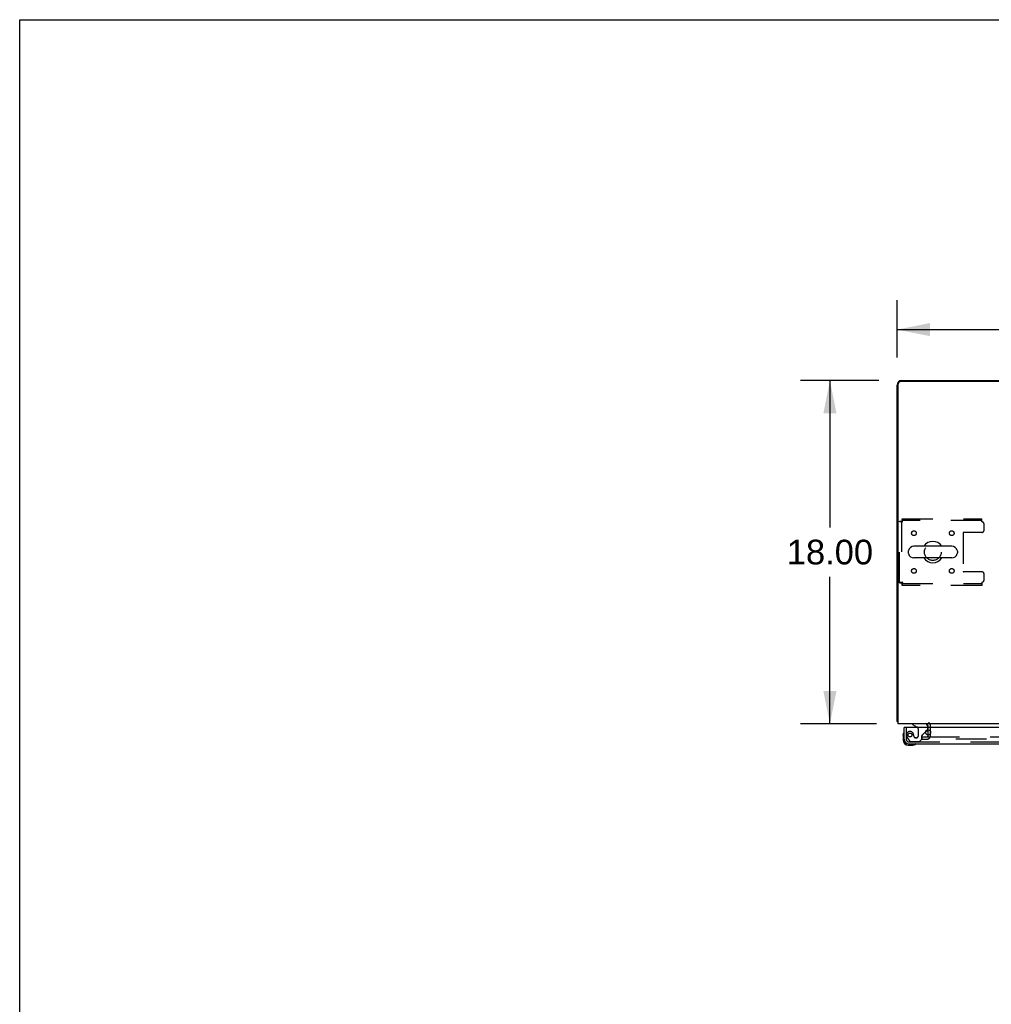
# Model space of a CAD drawing. Header units: inches. Extents: x 0 to 293, y 0 to 190.
# Tile 17 of 104: x 0 to 51, y 138 to 190. Entities that reach past the tile are written whole.
import ezdxf

# ---------------------------------------------------------------- set-up
doc = ezdxf.new("R2010")
doc.units = ezdxf.units.IN
doc.header["$LTSCALE"] = 16.12069
doc.header["$MEASUREMENT"] = 0
doc.linetypes.add('HIDDEN', pattern=[0.2, 0.1, -0.1])
doc.layers.get('0').update_dxf_attribs({"linetype": 'CONTINUOUS'})
for name, color, linetype in [('DEFAULT_2', 8, 'HIDDEN'), ('DIMENSIONS', 7, 'CONTINUOUS'), ('LEFT_OR_SECONDARY_DOOR_ASSEMBLY', 7, 'CONTINUOUS')]:
    doc.layers.add(name, color=color, linetype=linetype)
doc.styles.get("Standard").update_dxf_attribs({"font": 'arial.ttf'})
doc.dimstyles.new('DIMSTYLE_1', dxfattribs={"dimtxt": 1.293103, "dimasz": 1.724138, "dimexe": 0.09, "dimexo": 0.07, "dimgap": 0.0375, "dimtad": 0, "dimtih": 1, "dimtoh": 1, "dimzin": 4, "dimdsep": 46, "dimtxsty": 'Standard', "dimblk": '_FILLED', "dimblk1": '_FILLED', "dimblk2": '_FILLED', "dimcen": 0.09, "dimadec": 3, "dimazin": 1, "dimtfac": 1, "dimtdec": 3, "dimtofl": 0, "dimtmove": 0, "dimatfit": 3, "dimldrblk": '_FILLED', "dimfxl": 0, "dimtolj": 1, "dimtzin": 4, "dimarcsym": 0})

# ---------------------------------------------------------------- blocks, each defined once
blk = doc.blocks.new('_FILLED')
at = {"color": 0, "linetype": 'ByBlock'}
blk.add_solid([(0, 0), (-1, 0.2), (-1, -0.2)], dxfattribs=at)
blk = doc.blocks.new('*D1')
at = {"layer": 'DIMENSIONS', "color": 2, "linetype": 'Continuous'}
for p, q in [((45.995, 171.953), (45.995, 174.96)), ((123.745, 171.953), (123.745, 174.96)), ((45.995, 173.408), (83.14, 173.408)), ((123.745, 173.408), (88.952, 173.408))]:
    blk.add_line(p, q, dxfattribs=at)
at = {"layer": 'DIMENSIONS', "color": 2, "linetype": 'Continuous', "xscale": 1.724137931, "yscale": 1.724137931, "zscale": 1.724137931, "rotation": 180}
blk.add_blockref('_FILLED', (45.995, 173.408), dxfattribs=at)
at = {"layer": 'DIMENSIONS', "color": 2, "linetype": 'Continuous', "xscale": 1.724137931, "yscale": 1.724137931, "zscale": 1.724137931}
blk.add_blockref('_FILLED', (123.745, 173.408), dxfattribs=at)
at = {"layer": 'DIMENSIONS', "color": 2, "linetype": 'Continuous', "insert": (86.046, 174.054), "char_height": 1.2931, "width": 4.51865, "attachment_point": 2, "line_spacing_factor": 0.9}
blk.add_mtext('77.75', dxfattribs=at)
blk = doc.blocks.new('*D2')
at = {"layer": 'DIMENSIONS', "color": 2, "linetype": 'Continuous'}
for p, q in [((45.038, 170.746), (40.924, 170.746)), ((42.475, 170.746), (42.475, 163.039)), ((42.475, 152.746), (42.475, 160.453)), ((44.913, 152.746), (40.924, 152.746))]:
    blk.add_line(p, q, dxfattribs=at)
at = {"layer": 'DIMENSIONS', "color": 2, "linetype": 'Continuous', "xscale": 1.724137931, "yscale": 1.724137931, "zscale": 1.724137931}
for p, rotation in [((42.475, 170.746), 90), ((42.475, 152.746), 270)]:
    blk.add_blockref('_FILLED', p, dxfattribs=dict(at, rotation=rotation))
at = {"layer": 'DIMENSIONS', "color": 2, "linetype": 'Continuous', "insert": (42.475, 162.393), "char_height": 1.2931, "width": 4.51865, "attachment_point": 2, "line_spacing_factor": 0.9}
blk.add_mtext('18.00', dxfattribs=at)

msp = doc.modelspace()

# ---------------------------------------------------------------- linework, layer by layer
at = {"color": 7, "linetype": 'Continuous'}
for p, q in [((0, 0), (0, 189.655)), ((0, 189.655), (293.103, 189.655)), ((45.995, 152.871), (45.995, 170.496)), ((46.057, 152.746), (46.057, 170.559)), ((123.557, 170.684), (46.182, 170.684)), ((46.245, 170.746), (62.745, 170.746)), ((46.582, 161.79), (46.582, 161.702)), ((48.857, 162.052), (46.882, 162.052)), ((49.157, 161.79), (49.157, 161.702)), ((48.857, 161.44), (46.882, 161.44)), ((45.995, 152.871), (46.057, 152.871)), ((46.055, 152.833), (46.057, 152.835)), ((123.682, 152.746), (46.057, 152.746)), ((47.62, 152.542), (47.62, 152.621)), ((47.62, 152.159), (47.62, 152.425))]:
    msp.add_line(p, q, dxfattribs=at)
for points in [[(46.026, 152.849), (46.019, 152.852), (46.015, 152.853), (46.012, 152.854), (46.009, 152.856), (46.006, 152.857), (46.004, 152.858), (46.002, 152.86), (46, 152.861), (45.998, 152.863), (45.997, 152.864), (45.996, 152.866), (45.995, 152.868), (45.995, 152.869), (45.995, 152.871)], [(46.055, 152.833), (46.053, 152.835), (46.051, 152.837), (46.048, 152.839), (46.045, 152.841), (46.041, 152.843), (46.038, 152.845), (46.034, 152.846), (46.03, 152.848), (46.026, 152.849)]]:
    msp.add_lwpolyline(points, dxfattribs=at)
for centre, radius, start, end in [((46.245, 170.496), 0.25, 90, 180), ((46.182, 170.559), 0.125, 90, 180), ((47.87, 161.746), 0.562, 32.9567, 147.0433), ((46.726, 161.79), 0.144, 164.3697, 180), ((46.726, 161.702), 0.144, 180, 195.6303), ((46.882, 161.746), 0.306, 90, 164.3697), ((46.882, 161.746), 0.306, 195.6303, 270), ((48.857, 161.746), 0.306, 15.6303, 90), ((48.857, 161.746), 0.306, 270, 344.3697), ((49.014, 161.79), 0.144, 0, 15.6303), ((49.014, 161.702), 0.144, 344.3697, 360), ((47.87, 161.746), 0.562, 212.956, 327.044), ((46.245, 152.996), 0.25, 220.7609, 221.3932), ((47.495, 152.621), 0.125, 0, 90)]:
    msp.add_arc(centre, radius, start, end, dxfattribs=at)
at = {"layer": 'DEFAULT_2', "color": 8, "linetype": 'HIDDEN'}
for p, q in [((46.12, 160.13), (46.12, 163.362)), ((46.12, 163.362), (46.224, 163.362)), ((46.224, 163.362), (46.224, 160.13)), ((46.254, 163.496), (46.254, 163.392)), ((46.254, 163.496), (50.432, 163.496)), ((50.432, 163.392), (46.254, 163.392)), ((46.287, 163.329), (46.282, 163.343)), ((50.432, 163.329), (50.432, 163.496)), ((50.557, 162.902), (50.557, 163.204)), ((49.457, 162.747), (49.457, 160.745)), ((50.432, 162.777), (49.487, 162.777)), ((50.432, 160.715), (49.487, 160.715)), ((50.557, 160.288), (50.557, 160.59)), ((46.12, 160.13), (46.224, 160.13)), ((46.254, 159.996), (46.254, 160.1)), ((46.254, 160.1), (50.432, 160.1)), ((50.432, 160.163), (50.432, 159.996)), ((50.432, 159.996), (46.254, 159.996)), ((47.62, 152.425), (47.62, 152.542)), ((47.745, 152.121), (47.745, 152.621)), ((47.307, 151.934), (47.307, 152.059)), ((47.307, 152.059), (47.624, 152.059)), ((47.307, 151.934), (47.624, 151.934)), ((47.62, 152.121), (47.62, 152.159)), ((47.651, 152.059), (82.932, 152.059)), ((82.932, 151.934), (47.651, 151.934))]:
    msp.add_line(p, q, dxfattribs=at)
for points in [[(46.12, 163.362), (46.121, 163.36), (46.124, 163.357), (46.129, 163.355), (46.136, 163.353), (46.145, 163.35), (46.156, 163.348), (46.169, 163.346), (46.183, 163.343), (46.198, 163.341), (46.214, 163.339), (46.232, 163.336), (46.25, 163.334), (46.268, 163.332), (46.287, 163.329)], [(46.224, 163.362), (46.224, 163.36), (46.225, 163.357), (46.227, 163.355), (46.23, 163.353), (46.233, 163.35), (46.238, 163.348), (46.242, 163.346), (46.247, 163.343), (46.253, 163.341), (46.259, 163.339), (46.266, 163.336), (46.273, 163.334), (46.287, 163.329)], [(46.287, 163.329), (46.284, 163.348), (46.282, 163.366), (46.28, 163.384), (46.277, 163.402), (46.275, 163.418), (46.273, 163.433), (46.27, 163.447), (46.268, 163.46), (46.266, 163.471), (46.263, 163.48), (46.261, 163.487), (46.258, 163.492), (46.256, 163.495), (46.254, 163.496)], [(46.282, 163.343), (46.28, 163.35), (46.277, 163.356), (46.275, 163.363), (46.273, 163.368), (46.27, 163.374), (46.268, 163.378), (46.266, 163.382), (46.263, 163.386), (46.261, 163.389), (46.258, 163.391), (46.256, 163.392), (46.254, 163.392)], [(46.287, 160.163), (46.268, 160.161), (46.25, 160.158), (46.232, 160.156), (46.214, 160.154), (46.198, 160.151), (46.183, 160.149), (46.169, 160.147), (46.156, 160.144), (46.145, 160.142), (46.136, 160.14), (46.129, 160.137), (46.124, 160.135), (46.121, 160.133), (46.12, 160.13)], [(46.287, 160.163), (46.28, 160.161), (46.273, 160.158), (46.266, 160.156), (46.259, 160.154), (46.253, 160.151), (46.247, 160.149), (46.242, 160.147), (46.238, 160.144), (46.233, 160.142), (46.23, 160.14), (46.227, 160.137), (46.225, 160.135), (46.224, 160.133), (46.224, 160.13)], [(46.254, 159.996), (46.256, 159.997), (46.258, 160), (46.261, 160.006), (46.263, 160.013), (46.266, 160.022), (46.268, 160.033), (46.27, 160.045), (46.273, 160.059), (46.275, 160.074), (46.277, 160.091), (46.28, 160.108), (46.282, 160.126), (46.284, 160.144), (46.287, 160.163)], [(46.254, 160.1), (46.256, 160.101), (46.258, 160.102), (46.261, 160.104), (46.263, 160.106), (46.266, 160.11), (46.268, 160.114), (46.27, 160.119), (46.273, 160.124), (46.275, 160.13), (46.277, 160.136), (46.28, 160.142), (46.282, 160.149), (46.287, 160.163)]]:
    msp.add_lwpolyline(points, dxfattribs=at)
for centre, radius in [((46.88, 162.736), 0.125), ((48.859, 162.736), 0.125), ((47.87, 161.746), 0.438), ((46.88, 160.757), 0.125), ((48.859, 160.757), 0.125)]:
    msp.add_circle(centre, radius, dxfattribs=at)
for centre, radius, start, end in [((50.432, 163.204), 0.125, 0, 90), ((49.487, 162.747), 0.03, 90, 180), ((50.432, 162.902), 0.125, 270, 360), ((49.487, 160.745), 0.03, 180, 270), ((50.432, 160.59), 0.125, 0, 90), ((50.432, 160.288), 0.125, 270, 360), ((47.495, 152.621), 0.25, 0, 49.2391), ((47.557, 152.121), 0.188, 270, 360), ((47.557, 152.121), 0.0625, 270, 360)]:
    msp.add_arc(centre, radius, start, end, dxfattribs=at)
at = {"layer": 'LEFT_OR_SECONDARY_DOOR_ASSEMBLY', "color": 7, "linetype": 'Continuous'}
for p, q in [((46.356, 152.283), (46.355, 152.276)), ((46.39, 152.542), (46.37, 152.542)), ((46.812, 152.746), (46.812, 152.707)), ((46.812, 152.707), (47.05, 152.569)), ((47.489, 152.315), (47.569, 152.396)), ((47.599, 152.542), (47.599, 152.589)), ((46.31, 152.148), (46.313, 152.185)), ((46.31, 152.148), (46.31, 151.891)), ((46.37, 151.935), (46.37, 151.891)), ((46.573, 151.628), (46.829, 151.628)), ((46.958, 151.673), (46.965, 151.675))]:
    msp.add_line(p, q, dxfattribs=at)
at = {"layer": 'LEFT_OR_SECONDARY_DOOR_ASSEMBLY', "color": 3, "linetype": 'Continuous'}
for p, q in [((46.37, 151.935), (46.37, 152.542)), ((83.287, 152.542), (46.39, 152.542)), ((46.616, 151.688), (83.061, 151.688))]:
    msp.add_line(p, q, dxfattribs=at)
at = {"layer": 'LEFT_OR_SECONDARY_DOOR_ASSEMBLY', "color": 8, "linetype": 'HIDDEN'}
for p, q in [((46.474, 152.542), (46.474, 151.935)), ((47.1, 152.483), (47.1, 152.103)), ((47.35, 152.177), (47.489, 152.315)), ((47.599, 152.467), (47.599, 152.542)), ((46.548, 151.991), (46.65, 151.847)), ((46.616, 151.792), (83.061, 151.792)), ((46.714, 151.813), (47.166, 151.813)), ((47.002, 152.005), (46.969, 152.005)), ((47.166, 151.813), (47.292, 151.939)), ((47.292, 151.939), (47.292, 152.118))]:
    msp.add_line(p, q, dxfattribs=at)
at = {"layer": 'LEFT_OR_SECONDARY_DOOR_ASSEMBLY', "color": 3, "linetype": 'Continuous'}
msp.add_circle((47.62, 152.292), 0.133, dxfattribs=at)
at = {"layer": 'LEFT_OR_SECONDARY_DOOR_ASSEMBLY', "color": 8, "linetype": 'HIDDEN'}
msp.add_circle((46.674, 152.155), 0.101, dxfattribs=at)
at = {"layer": 'LEFT_OR_SECONDARY_DOOR_ASSEMBLY', "color": 7, "linetype": 'Continuous'}
for centre, radius, start, end in [((46.56, 152.148), 0.25, 149.1101, 180), ((46.358, 152.268), 0.015, 96.3796, 149.1101), ((46.355, 152.268), 0.015, 0, 83.6204), ((47, 152.483), 0.1, 36.5468, 59.908), ((47.442, 152.589), 0.157, 0, 90), ((47.499, 152.467), 0.1, 315, 332.9732), ((46.573, 151.891), 0.263, 180, 270), ((46.573, 151.891), 0.203, 180, 270), ((46.829, 151.878), 0.25, 270, 300.8899), ((46.95, 151.673), 0.015, 6.3796, 90), ((46.95, 151.676), 0.015, 300.8899, 353.6204)]:
    msp.add_arc(centre, radius, start, end, dxfattribs=at)
at = {"layer": 'LEFT_OR_SECONDARY_DOOR_ASSEMBLY', "color": 8, "linetype": 'HIDDEN'}
for centre, radius, start, end in [((46.674, 152.155), 0.187, 17.8482, 196.8439), ((47, 152.483), 0.1, 0, 36.5468), ((47.499, 152.467), 0.1, 332.9732, 360), ((46.616, 151.935), 0.142, 180, 270), ((46.864, 152.213), 0.386, 196.8439, 215.1), ((46.714, 151.892), 0.079, 215.1, 270), ((46.478, 152.092), 0.393, 1.6599, 17.9298), ((46.969, 152.103), 0.098, 180, 270), ((47.002, 152.103), 0.098, 270, 360), ((47.331, 152.118), 0.039, 111.6096, 180), ((47.28, 152.247), 0.1, 291.6096, 315)]:
    msp.add_arc(centre, radius, start, end, dxfattribs=at)
at = {"layer": 'LEFT_OR_SECONDARY_DOOR_ASSEMBLY', "color": 3, "linetype": 'Continuous'}
msp.add_arc((46.616, 151.935), 0.246, 180, 270, dxfattribs=at)

# ---------------------------------------------------------------- dimensions: what is measured, and where the dimension line sits
at = {"layer": 'DIMENSIONS', "color": 2, "linetype": 'Continuous'}
dim = msp.add_linear_dim(base=(123.745, 173.408), p1=(45.995, 175.03), p2=(123.745, 175.03), dimstyle='DIMSTYLE_1', dxfattribs=at)
dim.commit()
dim.dimension.update_dxf_attribs({"geometry": '*D1', "text_midpoint": (86.051, 173.391), "dimtype": 160})
dim = msp.add_linear_dim(base=(42.475, 152.746), p1=(45.108, 170.746), p2=(44.983, 152.746), angle=270, dimstyle='DIMSTYLE_1', dxfattribs=at)
dim.commit()
dim.dimension.update_dxf_attribs({"geometry": '*D2', "text_midpoint": (42.53, 161.739), "dimtype": 160})

doc.saveas('drawing.dxf')
